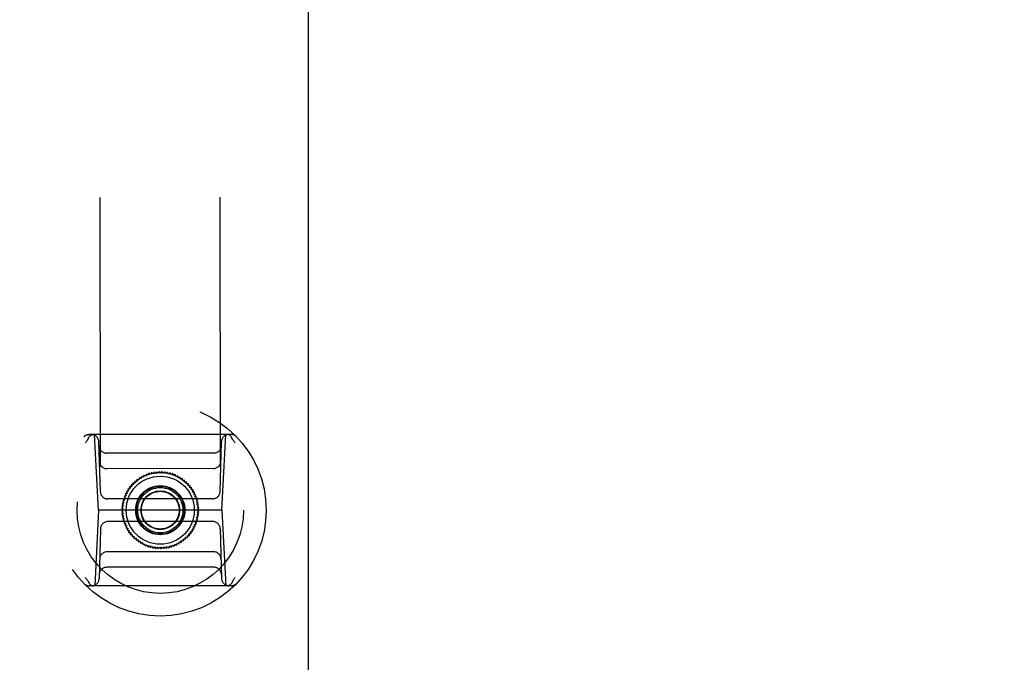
# Model space of a CAD drawing. Header units: inches. Extents: x 0 to 255, y -1 to 165.
# Tile 30 of 76: x 85.98 to 91.1, y 47.73 to 51.07. Entities that reach past the tile are written whole.
import ezdxf

# ---------------------------------------------------------------- set-up
doc = ezdxf.new("R2010")
doc.units = ezdxf.units.IN
doc.header["$LTSCALE"] = 14.034771
doc.header["$MEASUREMENT"] = 0
doc.linetypes.add('HIDDEN', pattern=[0.2, 0.1, -0.1])
doc.linetypes.add('PHANTOM', pattern=[0.8, 0.45, -0.05, 0.1, -0.05, 0.1, -0.05])
doc.layers.get('0').update_dxf_attribs({"linetype": 'CONTINUOUS'})
for name, color, linetype in [('02___PRT_ALL_AXES', 7, 'CONTINUOUS'), ('AVAILABLE_DOOR_SPACE', 7, 'CONTINUOUS'), ('DEFAULT_2', 8, 'HIDDEN'), ('DIMENSIONS', 7, 'CONTINUOUS')]:
    doc.layers.add(name, color=color, linetype=linetype)
doc.styles.get("Standard").update_dxf_attribs({"font": 'txt', "width": 0.8})
doc.dimstyles.new('DIMSTYLE_3', dxfattribs={"dimtxt": 1.170815, "dimasz": 1.501045, "dimexe": 0.09, "dimexo": 0.07, "dimgap": 0.039, "dimtad": 0, "dimtih": 1, "dimtoh": 1, "dimzin": 4, "dimdsep": 46, "dimtxsty": 'Standard', "dimblk": '_FILLED', "dimblk1": '_FILLED', "dimblk2": '_FILLED', "dimcen": 0.09, "dimadec": 0, "dimazin": 0, "dimtfac": 1, "dimtofl": 0, "dimtmove": 0, "dimatfit": 3, "dimldrblk": '_FILLED', "dimfxl": 0, "dimtolj": 1, "dimtzin": 4, "dimarcsym": 0})

# ---------------------------------------------------------------- blocks, each defined once
blk = doc.blocks.new('_FILLED')
at = {"color": 0, "linetype": 'ByBlock'}
blk.add_solid([(0, 0), (-1, 0.2), (-1, -0.2)], dxfattribs=at)
blk = doc.blocks.new('*D11')
at = {"layer": 'DIMENSIONS', "color": 2, "linetype": 'Continuous'}
for p, q in [((87.4826, 111.927), (93.2744, 111.927)), ((104.9201, 111.927), (99.1284, 111.927))]:
    blk.add_line(p, q, dxfattribs=at)
at = {"layer": 'DIMENSIONS', "color": 2, "linetype": 'Continuous', "xscale": 1.5010450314, "yscale": 1.5010450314, "zscale": 1.5010450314, "rotation": 180}
blk.add_blockref('_FILLED', (87.4826, 111.927), dxfattribs=at)
at = {"layer": 'DIMENSIONS', "color": 2, "linetype": 'Continuous', "xscale": 1.5010450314, "yscale": 1.5010450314, "zscale": 1.5010450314}
blk.add_blockref('_FILLED', (104.9201, 111.927), dxfattribs=at)
at = {"layer": 'DIMENSIONS', "color": 2, "linetype": 'Continuous', "insert": (96.2014, 112.5124), "char_height": 1.17082, "width": 4.68326, "attachment_point": 2, "line_spacing_factor": 0.9}
blk.add_mtext('17.44', dxfattribs=at)
blk = doc.blocks.new('*D13')
at = {"layer": 'DIMENSIONS', "color": 2, "linetype": 'Continuous'}
for p, q in [((83.8576, 109.31), (80.8556, 109.31)), ((87.4826, 109.31), (90.3658, 109.31))]:
    blk.add_line(p, q, dxfattribs=at)
at = {"layer": 'DIMENSIONS', "color": 2, "linetype": 'Continuous', "xscale": 1.5010450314, "yscale": 1.5010450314, "zscale": 1.5010450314}
blk.add_blockref('_FILLED', (83.8576, 109.31), dxfattribs=at)
at = {"layer": 'DIMENSIONS', "color": 2, "linetype": 'Continuous', "xscale": 1.5010450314, "yscale": 1.5010450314, "zscale": 1.5010450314, "rotation": 180}
blk.add_blockref('_FILLED', (87.4826, 109.31), dxfattribs=at)
at = {"layer": 'DIMENSIONS', "color": 2, "linetype": 'Continuous', "insert": (90.9512, 109.8954), "char_height": 1.17082, "width": 3.746608, "attachment_point": 1, "line_spacing_factor": 0.9}
blk.add_mtext('3.63', dxfattribs=at)

msp = doc.modelspace()

# ---------------------------------------------------------------- linework, layer by layer
at = {"layer": '02___PRT_ALL_AXES', "color": 8, "linetype": 'HIDDEN'}
for p, q in [((86.3576, 83.8294), (86.4029, 45.3295)), ((86.9826, 83.8302), (87.0279, 45.3302))]:
    msp.add_line(p, q, dxfattribs=at)
at = {"layer": 'AVAILABLE_DOOR_SPACE', "color": 4, "linetype": 'PHANTOM'}
msp.add_line((87.4826, 45.392), (87.4826, 77.816), dxfattribs=at)
at = {"layer": 'DEFAULT_2', "color": 8, "linetype": 'HIDDEN'}
for p, q in [((87.0805, 48.9115), (86.3418, 48.9106)), ((86.3908, 48.517), (86.3697, 48.9106)), ((87.0325, 48.5177), (87.0527, 48.9114)), ((86.3997, 48.6144), (86.3926, 48.8723)), ((87.0233, 48.6151), (87.0298, 48.8731)), ((86.99, 48.8149), (86.4325, 48.8142)), ((86.988, 48.7342), (86.4348, 48.7335)), ((86.6019, 48.6859), (86.6008, 48.6752)), ((86.6121, 48.6825), (86.6019, 48.6859)), ((86.6139, 48.6931), (86.6121, 48.6825)), ((86.6239, 48.689), (86.6139, 48.6931)), ((86.6264, 48.6995), (86.6239, 48.689)), ((86.6361, 48.6947), (86.6264, 48.6995)), ((86.6393, 48.705), (86.6361, 48.6947)), ((86.6486, 48.6996), (86.6393, 48.705)), ((86.6526, 48.7096), (86.6486, 48.6996)), ((86.6615, 48.7035), (86.6526, 48.7096)), ((86.6661, 48.7132), (86.6615, 48.7035)), ((86.6746, 48.7066), (86.6661, 48.7132)), ((86.6799, 48.7159), (86.6746, 48.7066)), ((86.6879, 48.7087), (86.6799, 48.7159)), ((86.6939, 48.7177), (86.6879, 48.7087)), ((86.7013, 48.7099), (86.6939, 48.7177)), ((86.7079, 48.7184), (86.7013, 48.7099)), ((86.7148, 48.7101), (86.7079, 48.7184)), ((86.7219, 48.7182), (86.7148, 48.7101)), ((86.7282, 48.7094), (86.7219, 48.7182)), ((86.7359, 48.717), (86.7282, 48.7094)), ((86.7416, 48.7078), (86.7359, 48.717)), ((86.7498, 48.7148), (86.7416, 48.7078)), ((86.7548, 48.7053), (86.7498, 48.7148)), ((86.7634, 48.7117), (86.7548, 48.7053)), ((86.7678, 48.7018), (86.7634, 48.7117)), ((86.7769, 48.7076), (86.7678, 48.7018)), ((86.7805, 48.6974), (86.7769, 48.7076)), ((86.79, 48.7025), (86.7805, 48.6974)), ((86.7929, 48.6922), (86.79, 48.7025)), ((86.8027, 48.6966), (86.7929, 48.6922)), ((86.8049, 48.6861), (86.8027, 48.6966)), ((86.815, 48.6898), (86.8049, 48.6861)), ((86.8164, 48.6792), (86.815, 48.6898)), ((86.8268, 48.6822), (86.8164, 48.6792)), ((86.8275, 48.6715), (86.8268, 48.6822)), ((86.5616, 48.6385), (86.5509, 48.6382)), ((86.5509, 48.6382), (86.5535, 48.6277)), ((86.5704, 48.6487), (86.5597, 48.6491)), ((86.5597, 48.6491), (86.5616, 48.6385)), ((86.5799, 48.6582), (86.5692, 48.6594)), ((86.5692, 48.6594), (86.5704, 48.6487)), ((86.5901, 48.667), (86.5795, 48.669)), ((86.5795, 48.669), (86.5799, 48.6582)), ((86.5904, 48.6778), (86.5901, 48.667)), ((86.6008, 48.6752), (86.5904, 48.6778)), ((86.838, 48.6738), (86.8275, 48.6715)), ((86.838, 48.663), (86.838, 48.6738)), ((86.8486, 48.6646), (86.838, 48.663)), ((86.8478, 48.6538), (86.8486, 48.6646)), ((86.8585, 48.6547), (86.8478, 48.6538)), ((86.857, 48.644), (86.8585, 48.6547)), ((86.8678, 48.644), (86.857, 48.644)), ((86.8655, 48.6336), (86.8678, 48.644)), ((86.8762, 48.6329), (86.8655, 48.6336)), ((86.8732, 48.6225), (86.8762, 48.6329)), ((86.5292, 48.5799), (86.5192, 48.5759)), ((86.534, 48.5925), (86.5238, 48.5892)), ((86.5238, 48.5892), (86.5292, 48.5799)), ((86.5397, 48.6047), (86.5292, 48.6021)), ((86.5292, 48.6021), (86.534, 48.5925)), ((86.5462, 48.6164), (86.5356, 48.6146)), ((86.5356, 48.6146), (86.5397, 48.6047)), ((86.5535, 48.6277), (86.5428, 48.6267)), ((86.5428, 48.6267), (86.5462, 48.6164)), ((86.8839, 48.6211), (86.8732, 48.6225)), ((86.8802, 48.611), (86.8839, 48.6211)), ((86.8907, 48.6088), (86.8802, 48.611)), ((86.8863, 48.599), (86.8907, 48.6088)), ((86.8966, 48.5961), (86.8863, 48.599)), ((86.8916, 48.5866), (86.8966, 48.5961)), ((86.9017, 48.583), (86.8916, 48.5866)), ((86.8959, 48.5739), (86.9017, 48.583)), ((86.984, 48.5767), (86.4391, 48.5761)), ((86.5202, 48.5406), (86.5112, 48.5346)), ((86.5112, 48.5346), (86.519, 48.5272)), ((86.5223, 48.5539), (86.5129, 48.5486)), ((86.5129, 48.5486), (86.5202, 48.5406)), ((86.5253, 48.567), (86.5156, 48.5623)), ((86.5156, 48.5623), (86.5223, 48.5539)), ((86.5192, 48.5759), (86.5253, 48.567)), ((86.9058, 48.5696), (86.8959, 48.5739)), ((86.8994, 48.5609), (86.9058, 48.5696)), ((86.909, 48.5559), (86.8994, 48.5609)), ((86.902, 48.5477), (86.909, 48.5559)), ((86.9112, 48.5421), (86.902, 48.5477)), ((86.9037, 48.5344), (86.9112, 48.5421)), ((86.9124, 48.5281), (86.9037, 48.5344)), ((86.3908, 48.517), (86.3706, 48.1232)), ((87.0325, 48.5177), (86.3908, 48.517)), ((86.519, 48.5272), (86.5105, 48.5206)), ((86.5105, 48.5206), (86.5188, 48.5137)), ((86.5188, 48.5137), (86.5108, 48.5066)), ((86.5108, 48.5066), (86.5195, 48.5003)), ((86.5195, 48.5003), (86.512, 48.4926)), ((86.512, 48.4926), (86.5212, 48.4869)), ((86.5212, 48.4869), (86.5142, 48.4787)), ((86.5142, 48.4787), (86.5238, 48.4737)), ((86.9009, 48.4808), (86.9103, 48.4861)), ((86.9076, 48.4723), (86.9009, 48.4808)), ((86.903, 48.4941), (86.912, 48.5)), ((86.9103, 48.4861), (86.903, 48.4941)), ((86.9042, 48.5075), (86.9127, 48.5141)), ((86.912, 48.5), (86.9042, 48.5075)), ((86.9044, 48.5209), (86.9124, 48.5281)), ((86.9127, 48.5141), (86.9044, 48.5209)), ((87.0325, 48.5177), (87.0536, 48.124)), ((86.9842, 48.4586), (86.4392, 48.458)), ((86.5238, 48.4737), (86.5174, 48.4651)), ((86.5174, 48.4651), (86.5273, 48.4607)), ((86.5273, 48.4607), (86.5215, 48.4516)), ((86.5215, 48.4516), (86.5317, 48.448)), ((86.5317, 48.448), (86.5266, 48.4385)), ((86.5266, 48.4385), (86.537, 48.4356)), ((86.537, 48.4356), (86.5325, 48.4258)), ((86.5325, 48.4258), (86.5431, 48.4237)), ((86.8835, 48.43), (86.894, 48.4326)), ((86.8876, 48.42), (86.8835, 48.43)), ((86.8892, 48.4422), (86.8995, 48.4455)), ((86.894, 48.4326), (86.8892, 48.4422)), ((86.894, 48.4548), (86.904, 48.4588)), ((86.8995, 48.4455), (86.894, 48.4548)), ((86.8979, 48.4676), (86.9076, 48.4723)), ((86.904, 48.4588), (86.8979, 48.4676)), ((86.3999, 48.4196), (86.3934, 48.1616)), ((86.5431, 48.4237), (86.5394, 48.4135)), ((86.5394, 48.4135), (86.55, 48.4121)), ((86.55, 48.4121), (86.547, 48.4018)), ((86.547, 48.4018), (86.5578, 48.4011)), ((86.5578, 48.4011), (86.5555, 48.3906)), ((86.5555, 48.3906), (86.5662, 48.3906)), ((86.5662, 48.3906), (86.5647, 48.38)), ((86.5647, 48.38), (86.5754, 48.3808)), ((86.5754, 48.3808), (86.5746, 48.3701)), ((86.8433, 48.3765), (86.854, 48.3753)), ((86.8437, 48.3657), (86.8433, 48.3765)), ((86.8528, 48.386), (86.8636, 48.3856)), ((86.854, 48.3753), (86.8528, 48.386)), ((86.8616, 48.3962), (86.8724, 48.3965)), ((86.8636, 48.3856), (86.8616, 48.3962)), ((86.8697, 48.4069), (86.8804, 48.408)), ((86.8724, 48.3965), (86.8697, 48.4069)), ((86.877, 48.4182), (86.8876, 48.42)), ((86.8804, 48.408), (86.877, 48.4182)), ((87.0236, 48.4203), (87.0306, 48.1623)), ((86.5746, 48.3701), (86.5853, 48.3717)), ((86.5853, 48.3717), (86.5853, 48.3609)), ((86.5853, 48.3609), (86.5958, 48.3632)), ((86.5958, 48.3632), (86.5965, 48.3525)), ((86.5965, 48.3525), (86.6068, 48.3555)), ((86.6068, 48.3555), (86.6082, 48.3448)), ((86.6082, 48.3448), (86.6183, 48.3486)), ((86.6183, 48.3486), (86.6205, 48.338)), ((86.6205, 48.338), (86.6303, 48.3425)), ((86.6303, 48.3425), (86.6333, 48.3321)), ((86.6333, 48.3321), (86.6427, 48.3372)), ((86.6427, 48.3372), (86.6464, 48.3271)), ((86.6464, 48.3271), (86.6555, 48.3329)), ((86.6555, 48.3329), (86.6598, 48.323)), ((86.6598, 48.323), (86.6685, 48.3294)), ((86.6685, 48.3294), (86.6735, 48.3199)), ((86.6735, 48.3199), (86.6817, 48.3268)), ((86.6817, 48.3268), (86.6873, 48.3177)), ((86.6873, 48.3177), (86.695, 48.3252)), ((86.695, 48.3252), (86.7013, 48.3165)), ((86.7013, 48.3165), (86.7085, 48.3245)), ((86.7085, 48.3245), (86.7154, 48.3163)), ((86.7154, 48.3163), (86.7219, 48.3248)), ((86.7219, 48.3248), (86.7294, 48.317)), ((86.7294, 48.317), (86.7353, 48.326)), ((86.7353, 48.326), (86.7433, 48.3187)), ((86.7433, 48.3187), (86.7486, 48.3281)), ((86.7486, 48.3281), (86.7571, 48.3214)), ((86.7571, 48.3214), (86.7617, 48.3311)), ((86.7617, 48.3311), (86.7706, 48.3251)), ((86.7706, 48.3251), (86.7746, 48.3351)), ((86.7746, 48.3351), (86.7839, 48.3297)), ((86.7839, 48.3297), (86.7872, 48.3399)), ((86.7872, 48.3399), (86.7968, 48.3352)), ((86.7968, 48.3352), (86.7994, 48.3456)), ((86.7994, 48.3456), (86.8093, 48.3415)), ((86.8093, 48.3415), (86.8111, 48.3522)), ((86.8111, 48.3522), (86.8213, 48.3488)), ((86.8213, 48.3488), (86.8224, 48.3595)), ((86.8224, 48.3595), (86.8328, 48.3569)), ((86.8328, 48.3569), (86.8331, 48.3676)), ((86.8331, 48.3676), (86.8437, 48.3657)), ((86.9885, 48.3011), (86.4353, 48.3005)), ((86.9907, 48.2204), (86.4332, 48.2198)), ((87.0814, 48.1241), (86.3428, 48.1232))]:
    msp.add_line(p, q, dxfattribs=at)
for points in [[(86.3356, 48.887), (86.3374, 48.892), (86.3398, 48.8967), (86.3426, 48.9007), (86.3457, 48.9042), (86.3492, 48.9069), (86.353, 48.909), (86.3569, 48.9102), (86.3609, 48.9106)], [(87.0868, 48.8879), (87.0849, 48.8929), (87.0826, 48.8975), (87.0798, 48.9016), (87.0766, 48.905), (87.0731, 48.9078), (87.0693, 48.9098), (87.0654, 48.911), (87.0614, 48.9114)], [(87.0879, 48.8859), (87.0876, 48.8862), (87.0874, 48.8865), (87.0872, 48.8868), (87.0871, 48.8872), (87.0869, 48.8875), (87.0868, 48.8879)], [(86.3345, 48.885), (86.3323, 48.8821), (86.3302, 48.8792), (86.3281, 48.8762), (86.3259, 48.8733), (86.3238, 48.8703), (86.3217, 48.8673)], [(86.3345, 48.885), (86.3347, 48.8853), (86.3349, 48.8856), (86.3351, 48.8859), (86.3353, 48.8863), (86.3354, 48.8866), (86.3356, 48.887)], [(87.0879, 48.8859), (87.09, 48.883), (87.0922, 48.8801), (87.0943, 48.8771), (87.0965, 48.8742), (87.0986, 48.8712), (87.1007, 48.8682)], [(86.3354, 48.1488), (86.3332, 48.1517), (86.331, 48.1546), (86.3289, 48.1575), (86.3268, 48.1605), (86.3247, 48.1634), (86.3226, 48.1664)], [(86.3354, 48.1488), (86.3356, 48.1485), (86.3358, 48.1482), (86.336, 48.1478), (86.3362, 48.1475), (86.3363, 48.1471), (86.3364, 48.1468)], [(86.3364, 48.1468), (86.3383, 48.1418), (86.3407, 48.1371), (86.3435, 48.1331), (86.3467, 48.1296), (86.3502, 48.1269), (86.3539, 48.1249), (86.3578, 48.1236), (86.3618, 48.1232)], [(87.0877, 48.1477), (87.0858, 48.1426), (87.0835, 48.138), (87.0807, 48.1339), (87.0775, 48.1305), (87.074, 48.1277), (87.0703, 48.1257), (87.0663, 48.1245), (87.0624, 48.124)], [(87.0887, 48.1497), (87.0885, 48.1494), (87.0883, 48.1491), (87.0881, 48.1487), (87.0879, 48.1484), (87.0878, 48.148), (87.0877, 48.1477)], [(87.0887, 48.1497), (87.0909, 48.1526), (87.093, 48.1555), (87.0952, 48.1584), (87.0973, 48.1614), (87.0994, 48.1643), (87.1015, 48.1673)]]:
    msp.add_lwpolyline(points, dxfattribs=at)
for radius in [0.5512, 0.4331, 0.1969, 0.1772, 0.128, 0.125, 0.1179, 0.1004, 0.0984]:
    msp.add_circle((86.7116, 48.5173), radius, dxfattribs=at)
for centre, start, end in [((86.3419, 48.8712), 90.0673, 136.2543), ((86.3532, 48.8712), 1.5673, 90.0673), ((87.0692, 48.8721), 90.0673, 178.5673), ((87.0805, 48.8721), 43.8804, 90.0673), ((86.4325, 48.8536), 181.5673, 270.0673), ((86.9899, 48.8543), 270.0673, 358.5673), ((86.4347, 48.7729), 181.5673, 270.0673), ((86.9879, 48.7736), 270.0673, 358.5673), ((86.439, 48.6154), 181.5673, 270.0673), ((86.984, 48.6161), 270.0673, 358.5673), ((86.4392, 48.4186), 90.0673, 178.5673), ((86.9842, 48.4192), 1.5673, 90.0673), ((86.4353, 48.2611), 90.0673, 178.5673), ((86.9885, 48.2618), 1.5673, 90.0673), ((86.4333, 48.1804), 90.0673, 178.5673), ((86.9907, 48.181), 1.5673, 90.0673), ((86.3427, 48.1626), 223.8804, 270.0673), ((86.3541, 48.1626), 270.0673, 358.5673), ((87.07, 48.1634), 181.5673, 270.0673), ((87.0814, 48.1634), 270.0673, 316.2543)]:
    msp.add_arc(centre, 0.0394, start, end, dxfattribs=at)

# ---------------------------------------------------------------- dimensions: what is measured, and where the dimension line sits
at = {"layer": 'DIMENSIONS', "color": 2, "linetype": 'Continuous'}
dim = msp.add_linear_dim(base=(83.8576415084, 109.3100356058), p1=(87.4826415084, 123.6420264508), p2=(83.8576415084, 44.3910264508), angle=180, dimstyle='DIMSTYLE_3', dxfattribs=at)
dim.commit()
dim.dimension.update_dxf_attribs({"geometry": '*D13', "text_midpoint": (92.8244998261, 109.3100356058), "dimtype": 160})
dim = msp.add_linear_dim(base=(104.9201, 111.927), p1=(87.4826, 85.392), p2=(104.9201, 45.392), dimstyle='DIMSTYLE_3', dxfattribs=at)
dim.commit()
dim.dimension.update_dxf_attribs({"geometry": '*D11', "text_midpoint": (96.2014, 111.927), "dimtype": 160})

doc.saveas('drawing.dxf')
